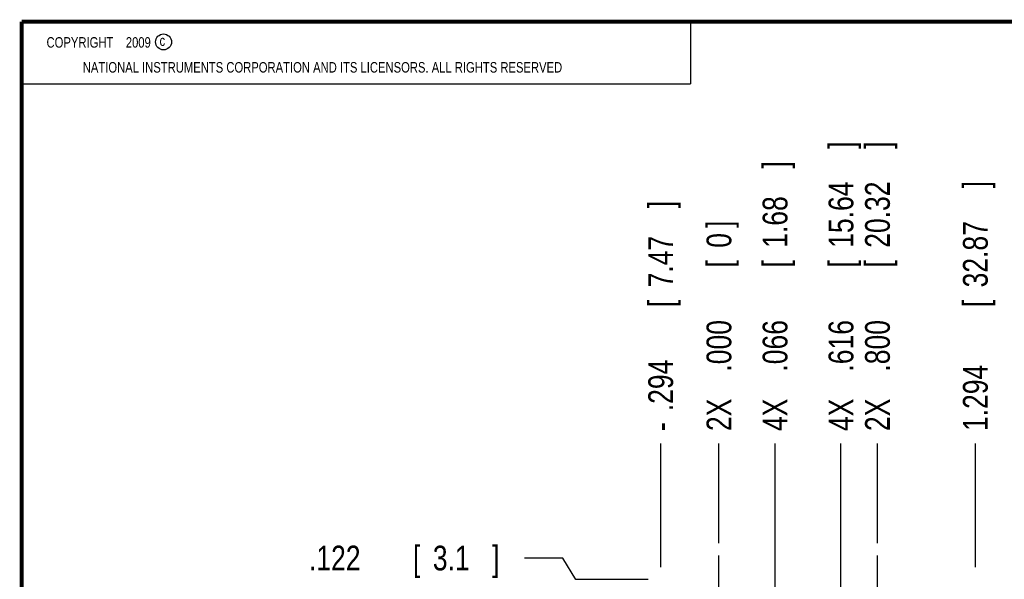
# Model space of a CAD drawing. Header units: inches. Extents: x 0.2 to 16.8, y 0.1 to 10.8.
# Tile 3 of 27: x 0.2 to 5.2, y 7.9 to 10.8. Entities that reach past the tile are written whole.
import ezdxf

# ---------------------------------------------------------------- set-up
doc = ezdxf.new("R2010")
doc.units = ezdxf.units.IN
doc.header["$LTSCALE"] = 0.935
doc.header["$MEASUREMENT"] = 0
doc.linetypes.add('CENTER', pattern=[0.6, 0.375, -0.075, 0.075, -0.075])
doc.layers.get('0').update_dxf_attribs({"linetype": 'CONTINUOUS'})
doc.layers.add('DEFAULT_1', color=7, linetype='CENTER')
doc.layers.add('DIMENSIONS', color=7, linetype='CONTINUOUS')
doc.styles.get("Standard").update_dxf_attribs({"font": 'txt', "width": 0.8})
doc.dimstyles.new('DIMSTYLE_1', dxfattribs={"dimtxt": 0.125, "dimasz": 0.18, "dimexe": 0.18, "dimexo": 0.0625, "dimgap": 0.09, "dimtad": 0, "dimtih": 1, "dimtoh": 1, "dimdec": 3, "dimzin": 4, "dimdsep": 46, "dimtxsty": 'STANDARD', "dimblk": '_FILLED', "dimblk1": '_FILLED', "dimblk2": '_FILLED', "dimcen": 0.09, "dimadec": 0, "dimazin": 0, "dimtp": 0.001, "dimtm": 0.001, "dimtfac": 1, "dimtdec": 3, "dimtofl": 0, "dimtmove": 0, "dimatfit": 3, "dimldrblk": '_FILLED', "dimfxl": 1, "dimtolj": 1, "dimtzin": 4, "dimarcsym": 0})

# ---------------------------------------------------------------- blocks, each defined once
blk = doc.blocks.new('*D0')
at = {"layer": 'DIMENSIONS', "color": 2, "linetype": 'CONTINUOUS'}
for p, q in [((2.9818, 8.0512), (2.7875, 8.0512)), ((3.0465, 7.9422), (2.9818, 8.0512)), ((3.4125, 7.9422), (3.0465, 7.9422))]:
    blk.add_line(p, q, dxfattribs=at)
at = {"layer": 'DIMENSIONS', "color": 2, "linetype": 'CONTINUOUS', "width": 0.8}
for s, p in [('.122', (1.7, 7.9887)), ('[', (2.225, 7.9887)), ('3.1', (2.325, 7.9887)), (']', (2.625, 7.9887))]:
    blk.add_text(s, height=0.125, dxfattribs=at).set_placement(p)
blk = doc.blocks.new('_FILLED')
at = {"color": 0, "linetype": 'BYBLOCK'}
blk.add_solid([(0, 0), (-1, 0.174), (-1, -0.174)], dxfattribs=at)
blk = doc.blocks.new('*D6')
at = {"layer": 'DIMENSIONS', "color": 2, "linetype": 'CONTINUOUS'}
blk.add_line((4.569, 8.1262), (4.569, 8.6297), dxfattribs=at)
at = {"layer": 'DIMENSIONS', "color": 2, "linetype": 'CONTINUOUS', "width": 0.8}
for s, p in [(']', (4.6315, 10.1172)), ('20.32', (4.6315, 9.6172)), ('[', (4.6315, 9.5172)), ('.800', (4.6315, 8.9922)), ('2X ', (4.6315, 8.6922))]:
    blk.add_text(s, height=0.125, rotation=90, dxfattribs=at).set_placement(p)
blk = doc.blocks.new('*D7')
at = {"layer": 'DIMENSIONS', "color": 2, "linetype": 'CONTINUOUS'}
for p, q in [((4.0521, 7.6592), (4.0521, 8.6297)), ((3.835, 7.5004), (4.0521, 7.6592)), ((3.835, 6.6322), (3.835, 7.5004))]:
    blk.add_line(p, q, dxfattribs=at)
at = {"layer": 'DIMENSIONS', "color": 2, "linetype": 'CONTINUOUS', "width": 0.8}
for s, p in [(']', (4.1146, 10.0172)), ('1.68', (4.1146, 9.6172)), ('[', (4.1146, 9.5172)), ('.066', (4.1146, 8.9922)), ('4X ', (4.1146, 8.6922))]:
    blk.add_text(s, height=0.125, rotation=90, dxfattribs=at).set_placement(p)
blk = doc.blocks.new('*D8')
at = {"layer": 'DIMENSIONS', "color": 2, "linetype": 'CONTINUOUS'}
blk.add_line((4.3849, 6.6063), (4.3849, 8.6297), dxfattribs=at)
at = {"layer": 'DIMENSIONS', "color": 2, "linetype": 'CONTINUOUS', "width": 0.8}
for s, p in [(']', (4.4474, 10.1172)), ('15.64', (4.4474, 9.6172)), ('[', (4.4474, 9.5172)), ('.616', (4.4474, 8.9922)), ('4X ', (4.4474, 8.6922))]:
    blk.add_text(s, height=0.125, rotation=90, dxfattribs=at).set_placement(p)
blk = doc.blocks.new('*D9')
at = {"layer": 'DIMENSIONS', "color": 2, "linetype": 'CONTINUOUS'}
blk.add_line((3.475, 8.0047), (3.475, 8.6297), dxfattribs=at)
at = {"layer": 'DIMENSIONS', "color": 2, "linetype": 'CONTINUOUS', "width": 0.8}
for s, p in [(']', (3.5375, 9.8172)), ('7.47', (3.5375, 9.4172)), ('[', (3.5375, 9.3172)), ('.294', (3.5375, 8.7922)), ('-', (3.5375, 8.6922))]:
    blk.add_text(s, height=0.125, rotation=90, dxfattribs=at).set_placement(p)
blk = doc.blocks.new('*D10')
at = {"layer": 'DIMENSIONS', "color": 2, "linetype": 'CONTINUOUS'}
blk.add_line((5.063, 8.0047), (5.063, 8.6297), dxfattribs=at)
at = {"layer": 'DIMENSIONS', "color": 2, "linetype": 'CONTINUOUS', "width": 0.8}
for s, p in [(']', (5.1255, 9.9172)), ('32.87', (5.1255, 9.4172)), ('[', (5.1255, 9.3172)), ('1.294', (5.1255, 8.6922))]:
    blk.add_text(s, height=0.125, rotation=90, dxfattribs=at).set_placement(p)
blk = doc.blocks.new('*D11')
at = {"layer": 'DIMENSIONS', "color": 2, "linetype": 'CONTINUOUS'}
blk.add_line((3.769, 8.1262), (3.769, 8.6297), dxfattribs=at)
at = {"layer": 'DIMENSIONS', "color": 2, "linetype": 'CONTINUOUS', "width": 0.8}
for s, p in [(']', (3.8315, 9.7172)), ('0', (3.8315, 9.6172)), ('[', (3.8315, 9.5172)), ('.000', (3.8315, 8.9922)), ('2X ', (3.8315, 8.6922))]:
    blk.add_text(s, height=0.125, rotation=90, dxfattribs=at).set_placement(p)

msp = doc.modelspace()

# ---------------------------------------------------------------- linework, layer by layer
at = {"color": 2, "linetype": 'CONTINUOUS'}
for p, q in [((0.25, 10.7586), (3.625, 10.7586)), ((0.25, 10.7586), (0.25, 10.4456)), ((3.625, 10.7586), (3.625, 10.4456)), ((0.25, 10.4456), (3.625, 10.4456))]:
    msp.add_line(p, q, dxfattribs=at)
at = {"color": 7, "linetype": 'CONTINUOUS', "const_width": 0.02}
for points in [[(0.25, 10.7586), (0.25, 0.2586)], [(16.75, 10.7586), (0.25, 10.7586)]]:
    msp.add_lwpolyline(points, dxfattribs=at)
at = {"color": 2, "linetype": 'CONTINUOUS'}
msp.add_circle((0.9659, 10.6562), 0.0403, dxfattribs=at)
at = {"layer": 'DEFAULT_1', "color": 7, "linetype": 'CENTER'}
for p, q in [((3.769, 7.9453), (3.769, 8.0637)), ((4.569, 7.9453), (4.569, 8.0637)), ((3.769, 7.8202), (3.769, 7.9453)), ((4.569, 7.8202), (4.569, 7.9453))]:
    msp.add_line(p, q, dxfattribs=at)

# ---------------------------------------------------------------- texts
at = {"color": 2, "linetype": 'CONTINUOUS', "width": 0.8}
for s, p in [('c', (0.946, 10.6363)), ('NATIONAL INSTRUMENTS CORPORATION AND ITS LICENSORS. ALL RIGHTS RESERVED', (0.5583, 10.5016))]:
    msp.add_text(s, height=0.053, dxfattribs=at).set_placement(p)
at = {"color": 2, "linetype": 'CONTINUOUS', "insert": (0.3125, 10.6805), "char_height": 0.053, "width": 0.8904, "attachment_point": 1}
msp.add_mtext('    COPYRIGHT    2009', dxfattribs=at)

# ---------------------------------------------------------------- dimensions: what is measured, and where the dimension line sits
at = {"layer": 'DIMENSIONS', "color": 2, "linetype": 'CONTINUOUS'}
for feature_location, offset, dtype, origin, text, picture, middle in [((4.569, 8.1262), (0, 0.5035), 1, (3.769, 8.0637), '2X <>', '*D6', (4.569, 9.4547)), ((4.3849, 6.6063), (0, 2.0234), 1, (3.769, 8.0637), '4X <>', '*D8', (4.3849, 9.4547)), ((3.8350125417, 6.6322104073), (0.2170685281, 1.9975), 0, (3.7690125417, 8.0637104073), '4X <>', '*D7', (4.0520810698, 9.4047104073)), ((3.475, 8.0047), (0, 0.625), 1, (3.769, 8.0637), '-<>', '*D9', (3.475, 9.3047)), ((3.7690125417, 8.1262104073), (0, 0.5035), 1, (3.7690125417, 8.0637104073), '2X <>', '*D11', (3.7690125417, 9.2547104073))]:
    dim = msp.add_ordinate_dim(feature_location=feature_location, offset=offset, dtype=dtype, origin=origin, text=text, dimstyle='DIMSTYLE_1', dxfattribs=at)
    dim.commit()
    dim.dimension.update_dxf_attribs({"geometry": picture, "text_midpoint": middle})
for feature_location, offset, dtype, origin, picture, middle in [((5.063, 8.0047), (0, 0.625), 1, (3.769, 8.0637), '*D10', (5.063, 9.3547)), ((3.4125, 7.9422), (-0.625, 0.109), 0, (3.5255, 7.8202), '*D0', (2.2125, 8.0512))]:
    dim = msp.add_ordinate_dim(feature_location=feature_location, offset=offset, dtype=dtype, origin=origin, dimstyle='DIMSTYLE_1', dxfattribs=at)
    dim.commit()
    dim.dimension.update_dxf_attribs({"geometry": picture, "text_midpoint": middle})

doc.saveas('drawing.dxf')
